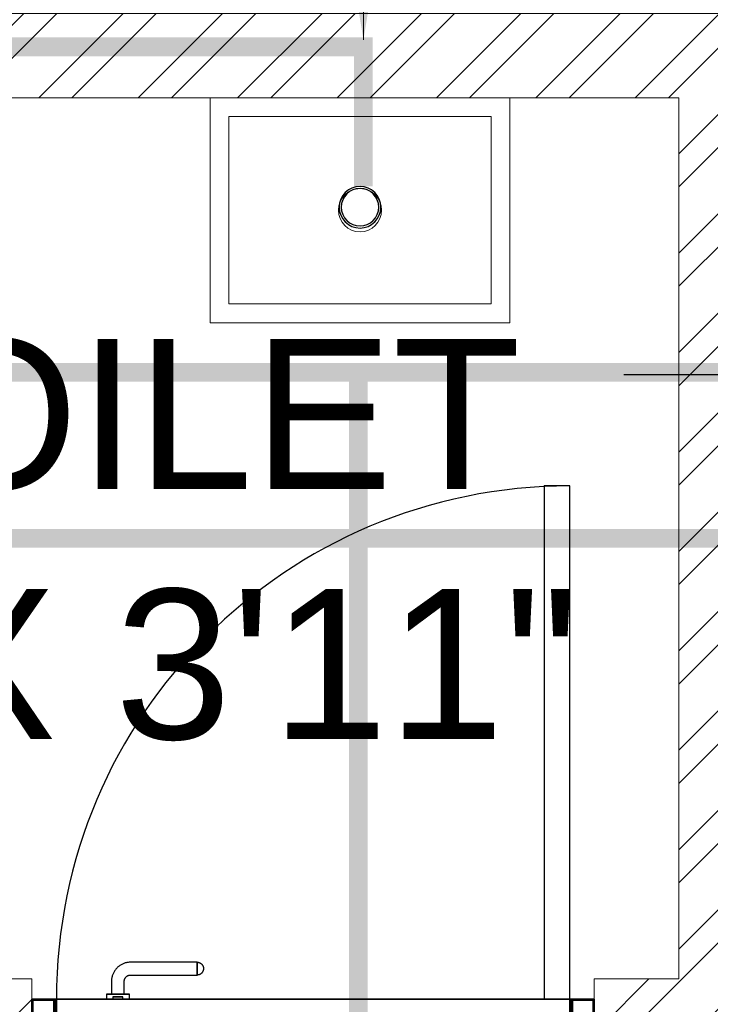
# Model space of a CAD drawing. Header units: inches. Extents: x 119662 to 158499, y 12149 to 20675.
# Tile 15 of 97: x 121781 to 121818, y 19448 to 19500. Entities that reach past the tile are written whole.
import ezdxf

# ---------------------------------------------------------------- set-up
doc = ezdxf.new("R2010")
doc.units = ezdxf.units.IN
doc.header["$MEASUREMENT"] = 0
doc.layers.add('PD_025_TEXT', color=61, linetype='Continuous')
for name, color, linetype, lineweight in [('PD_BRICK WALL_115', 134, 'Continuous', 30), ('PD_DOOR', 42, 'Continuous', 25), ('PD_FIXTURE', 21, 'Continuous', 25), ('PD_HATCH', 45, 'Continuous', 9), ('PP- 50DIA Soil Waste Sewer pipe', 54, 'Continuous', 25), ('PP- 75DIA Soil Waste Sewer pipe', 90, 'Continuous', 9), ('PP-Soil Pipe', 1, 'Continuous', 25), ('PP-TEXT', 7, 'Continuous', 40)]:
    doc.layers.add(name, color=color, linetype=linetype, lineweight=lineweight)
doc.styles.get("Standard").update_dxf_attribs({"font": 'times.ttf', "height": 4})
doc.styles.add('style1', font='arial.ttf', dxfattribs={"height": 500})
doc.styles.add('TIMES NEW ROMAN', font='times.ttf', dxfattribs={"height": 4})
doc.dimstyles.new('ISO-10', dxfattribs={"dimtxt": 6, "dimasz": 0.5, "dimexe": 1.25, "dimexo": 0.625, "dimtad": 1, "dimtoh": 1, "dimdec": 1, "dimlunit": 4, "dimtxsty": 'Standard', "dimblk": 'ARCHTICK', "dimcen": 2.5, "dimclrt": 3, "dimadec": 0, "dimazin": 0, "dimtfac": 1, "dimtdec": 1, "dimtmove": 1, "dimatfit": 3, "dimfxl": 1, "dimarcsym": 0})
doc.dimstyles.new('PP-DIM', dxfattribs={"dimtxt": 4, "dimasz": 1, "dimexe": 1, "dimexo": 1, "dimgap": 0.09, "dimtad": 0, "dimdec": 1, "dimzin": 0, "dimdsep": 46, "dimlunit": 4, "dimtxsty": 'TIMES NEW ROMAN', "dimblk": 'ARCHTICK', "dimcen": 0.09, "dimdle": 1, "dimclrd": 256, "dimclre": 256, "dimclrt": 256, "dimadec": 0, "dimazin": 0, "dimtfac": 1, "dimtdec": 4, "dimtofl": 0, "dimtmove": 1, "dimatfit": 3, "dimfxl": 1, "dimtolj": 1, "dimtzin": 0, "dimlwd": -1, "dimlwe": -1, "dimarcsym": 0})

# ---------------------------------------------------------------- blocks, each defined once
blk = doc.blocks.new('door 1')
at = {"layer": 'PD_DOOR', "color": 8}
for p, q in [((160472.9414114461, 15356.48361011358), (160472.9414114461, 15360.14477534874)), ((160472.9414114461, 15360.14477534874), (160472.9414114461, 15356.48361011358)), ((160602.9414114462, 15360.14477534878), (160472.9414114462, 15360.14477534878)), ((160472.9414114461, 15360.14477534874), (160472.9414114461, 15359.71884817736)), ((160472.9414114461, 15335.14477534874), (160472.9414114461, 15360.14477534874)), ((160472.9414114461, 15359.71884817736), (160472.9414114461, 15335.57070252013)), ((159755.9414114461, 15337.64477534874), (159695.9414114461, 15337.64477534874)), ((159695.9414114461, 15337.64477534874), (159695.9414114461, 15312.64477534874)), ((159695.9414114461, 15312.64477534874), (159695.9414114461, 15337.64477534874)), ((159695.9414114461, 15337.64477534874), (159755.9414114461, 15337.64477534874)), ((159695.9414114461, 15212.64477534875), (159695.9414114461, 15337.64477534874)), ((159697.9414114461, 15312.64477534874), (159697.9414114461, 15335.64477534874)), ((159697.9414114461, 15335.64477534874), (159753.9414114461, 15335.64477534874)), ((159753.9414114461, 15335.64477534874), (159697.9414114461, 15335.64477534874)), ((159697.9414114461, 15335.64477534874), (159697.9414114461, 15312.64477534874)), ((159753.9414114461, 15335.64477534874), (159753.9414114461, 15267.64477534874)), ((159753.9414114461, 15267.64477534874), (159753.9414114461, 15335.64477534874)), ((159755.9414114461, 15265.64477534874), (159755.9414114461, 15337.64477534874)), ((159755.9414114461, 15337.64477534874), (159755.9414114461, 15265.64477534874)), ((160472.9414114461, 15335.14477534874), (160472.9414114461, 15338.80594058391)), ((160472.9414114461, 15338.80594058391), (160472.9414114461, 15335.14477534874)), ((160472.9414114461, 15335.57070252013), (160472.9414114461, 15335.14477534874)), ((160472.9414114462, 15335.14477534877), (160602.9414114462, 15335.14477534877)), ((160795.9414114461, 15337.64477534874), (160735.9414114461, 15337.64477534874)), ((160735.9414114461, 15337.64477534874), (160735.9414114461, 15265.64477534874)), ((160735.9414114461, 15265.64477534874), (160735.9414114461, 15337.64477534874)), ((160735.9414114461, 15337.64477534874), (160795.9414114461, 15337.64477534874)), ((160737.9414114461, 15267.64477534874), (160737.9414114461, 15335.64477534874)), ((160737.9414114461, 15335.64477534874), (160793.9414114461, 15335.64477534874)), ((160793.9414114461, 15335.64477534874), (160737.9414114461, 15335.64477534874)), ((160737.9414114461, 15335.64477534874), (160737.9414114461, 15267.64477534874)), ((160793.9414114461, 15335.64477534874), (160793.9414114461, 15312.64477534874)), ((160793.9414114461, 15312.64477534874), (160793.9414114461, 15335.64477534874)), ((160795.9414114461, 15312.64477534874), (160795.9414114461, 15337.64477534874)), ((160795.9414114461, 15337.64477534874), (160795.9414114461, 15312.64477534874)), ((160795.9414114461, 15337.64477534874), (160795.9414114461, 15212.64477534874)), ((159695.9414114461, 15312.64477534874), (159697.9414114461, 15312.64477534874)), ((159697.9414114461, 15312.64477534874), (159695.9414114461, 15312.64477534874)), ((160615.4414114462, 15322.64477534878), (160615.4414114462, 15272.64477534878)), ((160640.4414114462, 15272.6447753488), (160640.4414114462, 15322.64477534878)), ((160793.9414114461, 15312.64477534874), (160795.9414114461, 15312.64477534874)), ((160795.9414114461, 15312.64477534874), (160793.9414114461, 15312.64477534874)), ((160605.4414114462, 15272.64477534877), (160605.4414114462, 15262.64477534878)), ((160622.1179829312, 15272.64477534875), (160605.4414114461, 15272.64477534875)), ((160605.4414114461, 15272.64477534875), (160622.1179829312, 15272.64477534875)), ((160640.4414114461, 15272.64477534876), (160615.4414114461, 15272.64477534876)), ((160615.4414114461, 15272.64477534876), (160621.6914114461, 15272.64477534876)), ((160621.6914114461, 15272.64477534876), (160624.7061733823, 15272.64477534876)), ((160624.7061733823, 15272.64477534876), (160627.9414114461, 15272.64477534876)), ((160627.9414114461, 15272.64477534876), (160631.1766495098, 15272.64477534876)), ((160627.9414114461, 15272.64477534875), (160650.4414114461, 15272.64477534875)), ((160631.1766495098, 15272.64477534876), (160634.1914114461, 15272.64477534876)), ((160650.4414114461, 15272.64477534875), (160633.7648399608, 15272.64477534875)), ((160634.1914114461, 15272.64477534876), (160640.4414114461, 15272.64477534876)), ((160650.4414114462, 15262.64477534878), (160650.4414114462, 15272.64477534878)), ((159753.9414114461, 15267.64477534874), (159738.9414114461, 15267.64477534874)), ((159738.9414114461, 15267.64477534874), (159738.9414114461, 15214.64477534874)), ((159738.9414114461, 15214.64477534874), (159738.9414114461, 15267.64477534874)), ((159738.9414114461, 15267.64477534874), (159753.9414114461, 15267.64477534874)), ((159740.9414114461, 15212.64477534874), (159740.9414114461, 15265.64477534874)), ((159740.9414114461, 15265.64477534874), (159755.9414114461, 15265.64477534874)), ((159755.9414114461, 15265.64477534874), (159740.9414114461, 15265.64477534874)), ((159740.9414114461, 15265.64477534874), (159740.9414114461, 15212.64477534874)), ((160747.9414114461, 15262.64477534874), (159743.9414114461, 15262.64477534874)), ((159743.9414114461, 15262.64477534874), (159743.9414114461, 15212.64477534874)), ((160747.9414114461, 15262.64477534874), (159743.9414114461, 15262.64477534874)), ((159743.9414114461, 15262.64477534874), (159743.9414114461, 15212.64477534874)), ((160650.4414114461, 15262.64477534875), (160605.4414114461, 15262.64477534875)), ((160605.4414114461, 15262.64477534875), (160650.4414114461, 15262.64477534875)), ((160617.9414114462, 15267.64477534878), (160617.9414114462, 15262.64477534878)), ((160637.9414114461, 15267.64477534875), (160617.9414114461, 15267.64477534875)), ((160617.9414114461, 15267.64477534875), (160637.9414114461, 15267.64477534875)), ((160637.9414114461, 15262.64477534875), (160617.9414114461, 15262.64477534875)), ((160617.9414114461, 15262.64477534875), (160637.9414114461, 15262.64477534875)), ((160637.9414114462, 15262.64477534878), (160637.9414114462, 15267.64477534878)), ((160735.9414114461, 15265.64477534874), (160750.9414114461, 15265.64477534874)), ((160750.9414114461, 15265.64477534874), (160735.9414114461, 15265.64477534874)), ((160752.9414114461, 15267.64477534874), (160737.9414114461, 15267.64477534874)), ((160737.9414114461, 15267.64477534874), (160752.9414114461, 15267.64477534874)), ((160747.9414114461, 15212.64477534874), (160747.9414114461, 15262.64477534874)), ((160747.9414114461, 15262.64477534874), (160747.9414114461, 15212.64477534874)), ((160750.9414114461, 15265.64477534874), (160750.9414114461, 15212.64477534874)), ((160750.9414114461, 15212.64477534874), (160750.9414114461, 15265.64477534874)), ((160752.9414114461, 15214.64477534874), (160752.9414114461, 15267.64477534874)), ((160752.9414114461, 15267.64477534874), (160752.9414114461, 15214.64477534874)), ((159697.9414114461, 15237.64477534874), (159695.9414114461, 15237.64477534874)), ((159695.9414114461, 15237.64477534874), (159695.9414114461, 15212.64477534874)), ((159695.9414114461, 15212.64477534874), (159695.9414114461, 15237.64477534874)), ((159695.9414114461, 15237.64477534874), (159697.9414114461, 15237.64477534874)), ((159697.9414114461, 15214.64477534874), (159697.9414114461, 15237.64477534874)), ((159697.9414114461, 15237.64477534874), (159697.9414114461, 15214.64477534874)), ((160795.9414114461, 15237.64477534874), (160793.9414114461, 15237.64477534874)), ((160793.9414114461, 15237.64477534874), (160793.9414114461, 15214.64477534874)), ((160793.9414114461, 15214.64477534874), (160793.9414114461, 15237.64477534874)), ((160793.9414114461, 15237.64477534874), (160795.9414114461, 15237.64477534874)), ((160795.9414114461, 15212.64477534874), (160795.9414114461, 15237.64477534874)), ((160795.9414114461, 15237.64477534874), (160795.9414114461, 15212.64477534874)), ((159738.9414114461, 15214.64477534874), (159697.9414114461, 15214.64477534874)), ((159697.9414114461, 15214.64477534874), (159738.9414114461, 15214.64477534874)), ((160793.9414114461, 15214.64477534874), (160752.9414114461, 15214.64477534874)), ((160752.9414114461, 15214.64477534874), (160793.9414114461, 15214.64477534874)), ((159695.9414114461, 15212.64477534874), (159740.9414114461, 15212.64477534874)), ((159740.9414114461, 15212.64477534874), (159695.9414114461, 15212.64477534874)), ((159695.9414114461, 15212.64477534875), (159743.9414114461, 15212.64477534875)), ((159743.9414114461, 15212.64477534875), (159695.9414114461, 15212.64477534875)), ((159793.9414114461, 15212.64477534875), (159743.9414114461, 15212.64477534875)), ((159743.9414114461, 15212.64477534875), (159743.9414114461, 14208.64477534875)), ((159743.9414114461, 15212.64477534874), (160747.9414114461, 15212.64477534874)), ((159743.9414114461, 15212.64477534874), (159793.9414114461, 15212.64477534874)), ((159743.9414114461, 15212.64477534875), (159793.9414114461, 15212.64477534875)), ((159793.9414114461, 15212.64477534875), (159743.9414114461, 15212.64477534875)), ((159793.9414114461, 14208.64477534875), (159793.9414114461, 15212.64477534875)), ((159793.9414114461, 15212.64477534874), (160747.9414114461, 15212.64477534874)), ((159793.9414114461, 15212.64477534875), (160747.9414114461, 15212.64477534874)), ((160747.9414114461, 15212.64477534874), (159793.9414114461, 15212.64477534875)), ((160605.4414114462, 15212.64477534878), (160605.4414114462, 15202.64477534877)), ((160605.4414114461, 15212.64477534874), (160650.4414114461, 15212.64477534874)), ((160639.1914114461, 15212.64477534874), (160605.4414114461, 15212.64477534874)), ((160605.4414114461, 15202.64477534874), (160650.4414114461, 15202.64477534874)), ((160650.4414114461, 15202.64477534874), (160605.4414114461, 15202.64477534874)), ((160615.4414114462, 15202.64477534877), (160615.4414114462, 15177.64477534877)), ((160615.4414114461, 15202.64477534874), (160640.4414114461, 15202.64477534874)), ((160640.4414114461, 15202.64477534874), (160615.4414114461, 15202.64477534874)), ((160617.9414114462, 15212.64477534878), (160617.9414114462, 15207.64477534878)), ((160617.9414114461, 15212.64477534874), (160637.9414114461, 15212.64477534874)), ((160618.2821531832, 15212.64477534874), (160617.9414114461, 15212.64477534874)), ((160617.9414114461, 15207.64477534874), (160637.9414114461, 15207.64477534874)), ((160637.9414114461, 15207.64477534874), (160617.9414114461, 15207.64477534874)), ((160637.9414114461, 15212.64477534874), (160618.2821531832, 15212.64477534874)), ((160637.9414114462, 15207.64477534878), (160637.9414114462, 15212.64477534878)), ((160650.4414114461, 15212.64477534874), (160639.1914114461, 15212.64477534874)), ((160640.4414114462, 15177.64477534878), (160640.4414114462, 15202.64477534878)), ((160650.4414114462, 15202.64477534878), (160650.4414114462, 15212.64477534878)), ((160747.9414114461, 15212.64477534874), (160795.9414114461, 15212.64477534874)), ((160795.9414114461, 15212.64477534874), (160747.9414114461, 15212.64477534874)), ((160750.9414114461, 15212.64477534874), (160795.9414114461, 15212.64477534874)), ((160795.9414114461, 15212.64477534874), (160750.9414114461, 15212.64477534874)), ((160472.9414114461, 15165.14477534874), (160472.9414114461, 15161.48361011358)), ((160472.9414114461, 15161.48361011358), (160472.9414114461, 15165.14477534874)), ((160602.9414114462, 15165.14477534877), (160472.9414114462, 15165.14477534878)), ((160472.9414114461, 15165.14477534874), (160472.9414114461, 15164.71884817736)), ((160472.9414114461, 15140.14477534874), (160472.9414114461, 15165.14477534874)), ((160472.9414114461, 15164.71884817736), (160472.9414114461, 15140.57070252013)), ((160472.9414114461, 15143.80594058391), (160472.9414114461, 15140.14477534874)), ((160472.9414114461, 15140.14477534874), (160472.9414114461, 15143.80594058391)), ((160472.9414114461, 15140.57070252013), (160472.9414114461, 15140.14477534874)), ((160472.9414114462, 15140.14477534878), (160602.9414114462, 15140.14477534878)), ((159743.9414114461, 14208.64477534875), (159793.9414114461, 14208.64477534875))]:
    blk.add_line(p, q, dxfattribs=at)
at = {"layer": 'PD_DOOR', "color": 8, "flags": 128}
for points in [[(160460.4414114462, 15347.64477534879), (160460.4514101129, 15348.14464202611), (160460.4813901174, 15348.6437090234), (160460.531303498, 15349.14117793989), (160460.601070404, 15349.63625293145), (160460.6905792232, 15350.12814198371), (160460.7996867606, 15350.61605817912), (160460.9282184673, 15351.09922095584), (160461.0759687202, 15351.57685735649), (160461.2427011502, 15352.04820326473), (160461.4281490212, 15352.51250462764), (160461.6320156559, 15352.96901866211), (160461.8539749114, 15353.41701504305), (160462.0936717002, 15353.85577707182), (160462.3507225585, 15354.28460282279), (160462.6247162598, 15354.70280626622), (160462.9152144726, 15355.10971836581), (160463.2217524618, 15355.50468814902), (160463.5438398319, 15355.88708374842), (160463.8809613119, 15356.25629341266), (160464.2325775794, 15356.61172648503), (160464.5981261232, 15356.95281434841), (160464.9770221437, 15357.27901133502), (160465.3686594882, 15357.58979559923), (160465.7724116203, 15357.88466995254), (160466.1876326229, 15358.16316265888), (160466.6136582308, 15358.42482818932), (160467.049806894, 15358.66924793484), (160467.4953808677, 15358.89603087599), (160467.9496673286, 15359.10481420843), (160468.4119395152, 15359.29526392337), (160468.8814578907, 15359.46707534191), (160469.3574713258, 15359.61997360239), (160469.8392183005, 15359.75371410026), (160470.3259281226, 15359.86808287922), (160470.8168221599, 15359.96289697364), (160471.311115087, 15360.03800470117), (160471.8080161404, 15360.09328590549), (160472.3067303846, 15360.12865214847), (160472.806459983, 15360.14404685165), (160472.9414114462, 15360.14477534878)], [(160640.4414114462, 15322.64477534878), (160640.411415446, 15324.14437538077), (160640.3214754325, 15325.64157637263), (160640.1717352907, 15327.13398312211), (160639.9624345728, 15328.61920809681), (160639.6939081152, 15330.09487525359), (160639.3665855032, 15331.55862383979), (160638.9809903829, 15333.00811216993), (160638.5377396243, 15334.44102137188), (160638.0375423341, 15335.85505909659), (160637.4811987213, 15337.24796318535), (160636.869598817, 15338.61750528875), (160636.2037210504, 15339.96149443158), (160635.4846306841, 15341.27778051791), (160634.7134781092, 15342.56425777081), (160633.8914970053, 15343.81886810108), (160633.0200023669, 15345.03960439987), (160632.1003883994, 15346.22451374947), (160631.134126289, 15347.37170054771), (160630.122761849, 15348.47932954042), (160629.0679130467, 15349.54562875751), (160627.9712674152, 15350.56889234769), (160626.8345793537, 15351.54748330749), (160625.6596673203, 15352.47983610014), (160624.4484109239, 15353.36445916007), (160623.2027479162, 15354.19993727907), (160621.9246710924, 15354.9849338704), (160620.6162251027, 15355.71819310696), (160619.2795031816, 15356.39854193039), (160617.9166437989, 15357.02489192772), (160616.5298272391, 15357.59624107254), (160615.1212721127, 15358.11167532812), (160613.6932318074, 15358.57037010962), (160612.2479908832, 15358.97159160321), (160610.7878614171, 15359.3146979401), (160609.3151793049, 15359.59914022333), (160607.8323005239, 15359.82446340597), (160606.3415973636, 15359.99030701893), (160604.8454546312, 15360.09640574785), (160603.3462658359, 15360.1425898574), (160602.9414114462, 15360.14477534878)], [(160472.9414114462, 15335.14477534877), (160472.4415447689, 15335.15477401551), (160471.9424777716, 15335.18475402), (160471.4450088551, 15335.2346674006), (160470.9499338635, 15335.30443430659), (160470.4580448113, 15335.39394312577), (160469.9701286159, 15335.50305066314), (160469.4869658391, 15335.6315823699), (160469.0093294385, 15335.77933262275), (160468.5379835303, 15335.94606505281), (160468.0736821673, 15336.13151292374), (160467.6171681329, 15336.33537955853), (160467.1691717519, 15336.55733881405), (160466.7304097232, 15336.79703560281), (160466.3015839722, 15337.05408646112), (160465.8833805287, 15337.32808016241), (160465.4764684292, 15337.61857837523), (160465.081498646, 15337.92511636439), (160464.6991030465, 15338.24720373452), (160464.3298933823, 15338.58432521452), (160463.97446031, 15338.93594148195), (160463.6333724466, 15339.30149002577), (160463.30717546, 15339.6803860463), (160462.9963911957, 15340.07202339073), (160462.7015168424, 15340.47577552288), (160462.4230241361, 15340.89099652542), (160462.1613586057, 15341.31702213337), (160461.9169388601, 15341.75317079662), (160461.690155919, 15342.19874477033), (160461.4813725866, 15342.6530312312), (160461.2909228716, 15343.11530341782), (160461.1191114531, 15343.58482179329), (160460.9662131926, 15344.06083522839), (160460.8324726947, 15344.54258220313), (160460.7181039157, 15345.02929202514), (160460.6232898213, 15345.52018606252), (160460.5481820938, 15346.01447898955), (160460.4929008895, 15346.51138004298), (160460.4575346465, 15347.01009428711), (160460.4421399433, 15347.50982388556), (160460.4414114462, 15347.64477534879)], [(160602.9414114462, 15335.14477534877), (160603.4412781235, 15335.13477668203), (160603.9403451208, 15335.10479667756), (160604.4378140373, 15335.05488329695), (160604.9328890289, 15334.98511639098), (160605.4247780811, 15334.89560757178), (160605.9126942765, 15334.78650003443), (160606.3958570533, 15334.65796832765), (160606.8734934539, 15334.5102180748), (160607.3448393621, 15334.34348564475), (160607.8091407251, 15334.15803777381), (160608.2656547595, 15333.95417113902), (160608.7136511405, 15333.73221188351), (160609.1524131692, 15333.49251509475), (160609.5812389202, 15333.23546423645), (160609.9994423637, 15332.96147053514), (160610.4063544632, 15332.67097232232), (160610.8013242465, 15332.36443433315), (160611.1837198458, 15332.04234696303), (160611.5529295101, 15331.70522548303), (160611.9083625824, 15331.35360921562), (160612.2494504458, 15330.98806067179), (160612.5756474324, 15330.60916465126), (160612.8864316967, 15330.21752730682), (160613.18130605, 15329.81377517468), (160613.4597987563, 15329.39855417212), (160613.7214642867, 15328.97252856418), (160613.9658840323, 15328.53637990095), (160614.1926669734, 15328.09080592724), (160614.4014503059, 15327.63651946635), (160614.5919000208, 15327.17424727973), (160614.7637114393, 15326.70472890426), (160614.9166096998, 15326.22871546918), (160615.0503501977, 15325.74696849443), (160615.1647189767, 15325.26025867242), (160615.259533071, 15324.76936463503), (160615.3346407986, 15324.275071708), (160615.3899220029, 15323.77817065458), (160615.4252882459, 15323.27945641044), (160615.4406829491, 15322.779726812), (160615.4414114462, 15322.64477534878)], [(160602.9414114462, 15140.14477534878), (160604.4410114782, 15140.17477134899), (160605.93821247, 15140.26471136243), (160607.4306192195, 15140.41445150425), (160608.9158441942, 15140.62375222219), (160610.391511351, 15140.89227867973), (160611.8552599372, 15141.21960129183), (160613.3047482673, 15141.60519641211), (160614.7376574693, 15142.04844717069), (160616.151695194, 15142.54864446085), (160617.5445992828, 15143.10498807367), (160618.9141413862, 15143.71658797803), (160620.258130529, 15144.38246574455), (160621.5744166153, 15145.10155611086), (160622.8608938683, 15145.87270868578), (160624.1155041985, 15146.69468978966), (160625.3362404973, 15147.56618442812), (160626.5211498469, 15148.48579839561), (160627.6683366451, 15149.45206050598), (160628.7759656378, 15150.46342494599), (160629.8422648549, 15151.51827374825), (160630.8655284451, 15152.61491937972), (160631.8441194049, 15153.75160744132), (160632.7764721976, 15154.92651947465), (160633.6610952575, 15156.13777587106), (160634.4965733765, 15157.38343887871), (160635.2815699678, 15158.66151570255), (160636.0148292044, 15159.96996169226), (160636.6951780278, 15161.30668361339), (160637.3215280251, 15162.66954299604), (160637.89287717, 15164.0563595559), (160638.4083114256, 15165.46491468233), (160638.8670062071, 15166.89295498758), (160639.2682277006, 15168.33819591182), (160639.6113340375, 15169.79832537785), (160639.8957763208, 15171.27100749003), (160640.1210995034, 15172.7538862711), (160640.2869431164, 15174.24458943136), (160640.3930418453, 15175.74073216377), (160640.4392259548, 15177.23992095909), (160640.4414114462, 15177.64477534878)], [(160615.4414114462, 15177.64477534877), (160615.4314127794, 15177.14490867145), (160615.401432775, 15176.64584167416), (160615.3515193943, 15176.14837275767), (160615.2817524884, 15175.6532977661), (160615.1922436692, 15175.16140871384), (160615.0831361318, 15174.67349251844), (160614.9546044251, 15174.19032974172), (160614.8068541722, 15173.71269334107), (160614.6401217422, 15173.24134743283), (160614.4546738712, 15172.77704606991), (160614.2508072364, 15172.32053203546), (160614.0288479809, 15171.8725356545), (160613.7891511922, 15171.43377362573), (160613.5321003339, 15171.00494787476), (160613.2581066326, 15170.58674443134), (160612.9676084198, 15170.17983233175), (160612.6610704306, 15169.78486254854), (160612.3389830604, 15169.40246694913), (160612.0018615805, 15169.0332572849), (160611.650245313, 15168.67782421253), (160611.2846967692, 15168.33673634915), (160610.9058007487, 15168.01053936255), (160610.5141634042, 15167.69975509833), (160610.1104112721, 15167.40488074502), (160609.6951902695, 15167.12638803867), (160609.2691646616, 15166.86472250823), (160608.8330159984, 15166.62030276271), (160608.3874420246, 15166.39351982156), (160607.9331555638, 15166.18473648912), (160607.4708833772, 15165.99428677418), (160607.0013650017, 15165.82247535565), (160606.5253515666, 15165.66957709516), (160606.0436045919, 15165.5358365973), (160605.5568947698, 15165.42146781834), (160605.0660007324, 15165.32665372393), (160604.5717078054, 15165.25154599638), (160604.074806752, 15165.19626479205), (160603.5760925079, 15165.16089854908), (160603.0763629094, 15165.1455038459), (160602.9414114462, 15165.14477534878)], [(160460.4414114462, 15152.64477534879), (160460.4514101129, 15153.14464202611), (160460.4813901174, 15153.6437090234), (160460.531303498, 15154.14117793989), (160460.601070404, 15154.63625293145), (160460.6905792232, 15155.12814198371), (160460.7996867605, 15155.61605817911), (160460.9282184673, 15156.09922095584), (160461.0759687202, 15156.57685735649), (160461.2427011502, 15157.04820326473), (160461.4281490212, 15157.51250462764), (160461.632015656, 15157.96901866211), (160461.8539749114, 15158.41701504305), (160462.0936717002, 15158.85577707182), (160462.3507225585, 15159.28460282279), (160462.6247162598, 15159.70280626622), (160462.9152144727, 15160.10971836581), (160463.2217524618, 15160.50468814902), (160463.5438398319, 15160.88708374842), (160463.880961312, 15161.25629341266), (160464.2325775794, 15161.61172648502), (160464.5981261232, 15161.95281434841), (160464.9770221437, 15162.27901133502), (160465.3686594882, 15162.58979559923), (160465.7724116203, 15162.88466995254), (160466.1876326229, 15163.16316265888), (160466.6136582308, 15163.42482818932), (160467.049806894, 15163.66924793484), (160467.4953808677, 15163.89603087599), (160467.9496673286, 15164.10481420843), (160468.4119395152, 15164.29526392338), (160468.8814578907, 15164.46707534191), (160469.3574713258, 15164.61997360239), (160469.8392183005, 15164.75371410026), (160470.3259281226, 15164.86808287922), (160470.8168221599, 15164.96289697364), (160471.311115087, 15165.03800470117), (160471.8080161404, 15165.09328590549), (160472.3067303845, 15165.12865214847), (160472.806459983, 15165.14404685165), (160472.9414114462, 15165.14477534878)], [(160472.9414114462, 15140.14477534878), (160472.4415447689, 15140.15477401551), (160471.9424777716, 15140.18475402), (160471.4450088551, 15140.2346674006), (160470.9499338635, 15140.30443430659), (160470.4580448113, 15140.39394312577), (160469.9701286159, 15140.50305066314), (160469.4869658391, 15140.6315823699), (160469.0093294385, 15140.77933262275), (160468.5379835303, 15140.94606505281), (160468.0736821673, 15141.13151292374), (160467.6171681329, 15141.33537955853), (160467.1691717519, 15141.55733881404), (160466.7304097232, 15141.79703560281), (160466.3015839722, 15142.05408646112), (160465.8833805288, 15142.32808016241), (160465.4764684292, 15142.61857837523), (160465.081498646, 15142.92511636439), (160464.6991030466, 15143.24720373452), (160464.3298933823, 15143.58432521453), (160463.97446031, 15143.93594148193), (160463.6333724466, 15144.30149002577), (160463.30717546, 15144.6803860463), (160462.9963911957, 15145.07202339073), (160462.7015168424, 15145.47577552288), (160462.4230241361, 15145.89099652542), (160462.1613586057, 15146.31702213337), (160461.9169388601, 15146.7531707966), (160461.690155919, 15147.19874477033), (160461.4813725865, 15147.6530312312), (160461.2909228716, 15148.11530341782), (160461.1191114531, 15148.58482179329), (160460.9662131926, 15149.06083522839), (160460.8324726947, 15149.54258220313), (160460.7181039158, 15150.02929202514), (160460.6232898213, 15150.52018606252), (160460.5481820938, 15151.01447898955), (160460.4929008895, 15151.51138004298), (160460.4575346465, 15152.01009428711), (160460.4421399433, 15152.50982388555), (160460.4414114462, 15152.64477534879)]]:
    blk.add_lwpolyline(points, dxfattribs=at)
at = {"layer": 'PD_DOOR', "color": 8}
blk.add_arc((159743.9414114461, 15212.64477534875), 1003.999999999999, 270, 0, dxfattribs=at)
blk = doc.blocks.new('DOOR1')
at = {"color": 8, "xscale": 0.03818181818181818, "yscale": 0.03818181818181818, "zscale": 0.03818181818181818, "rotation": 90}
blk.add_blockref('door 1', (-2370.944302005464, -8406.748313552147), dxfattribs=at)
blk = doc.blocks.new('FIRST FLOOR')
at = {"layer": 'PD_HATCH', "lineweight": 5}
h = blk.add_hatch(dxfattribs=at)
h.set_pattern_fill('ANSI32', color=251, scale=10)
h.set_pattern_definition([(45, (139238.8868120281, 19346.37163246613), (-2.651650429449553, 2.651650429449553), []), (45, (139240.6545789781, 19346.37163246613), (-2.651650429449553, 2.651650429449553), [])])
h.paths.add_polyline_path([(139249.6576681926, 19348.45361296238), (139206.4076681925, 19348.45361296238), (139206.4076681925, 19343.95361296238), (139249.6576681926, 19343.95361296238)])
h.paths.add_polyline_path([(139164.4076681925, 19348.45361296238), (139121.1576681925, 19348.45361296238), (139121.1576681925, 19343.95361296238), (139164.4076681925, 19343.95361296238)], flags=17)
h.paths.add_polyline_path([(139207.6576681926, 19260.7536129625), (139207.6576681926, 19265.25361296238), (139121.1576681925, 19265.25361296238), (139121.1576681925, 19420.75361296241), (139044.1576681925, 19420.75361296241), (139044.1576681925, 19364.75361296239), (139082.1576681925, 19364.75361296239), (139082.1576681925, 19369.25361296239), (139048.6576681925, 19369.25361296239), (139048.6576681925, 19416.25361296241), (139116.6576681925, 19416.25361296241), (139116.6576681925, 19369.25361296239), (139112.1576681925, 19369.25361296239), (139112.1576681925, 19364.75361296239), (139116.6576681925, 19364.75361296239), (139116.6576681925, 19316.75361296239), (139112.1576681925, 19316.75361296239), (139112.1576681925, 19312.2536129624), (139116.6576681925, 19312.25361296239), (139116.6576681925, 19265.25361296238), (139060.6576681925, 19265.25361296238), (139060.6576681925, 19260.75361296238), (139194.1576733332, 19260.75361296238), (139194.1576733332, 19254.75361296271), (139198.6576733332, 19254.7536129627), (139198.6576733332, 19260.75361296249)])
h.paths.add_polyline_path([(139249.6576681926, 19265.25361296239), (139249.6576681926, 19260.75361296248), (139411.6576681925, 19260.75361296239), (139411.6576681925, 19265.25361296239), (139258.6576681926, 19265.25361296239), (139258.6576681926, 19354.75361296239), (139318.6576681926, 19354.75361296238), (139318.6576681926, 19330.75361296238), (139323.1576681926, 19330.75361296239), (139323.1576681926, 19354.75361296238), (139402.6576681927, 19354.75361296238), (139402.6576681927, 19326.75361296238), (139407.1576681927, 19326.75361296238), (139407.1576681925, 19485.75361296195), (139411.6576681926, 19485.75361296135), (139411.6576681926, 19490.25361296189), (139402.6576681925, 19490.25361296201), (139402.6576681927, 19363.75361296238), (139258.6576681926, 19363.75361296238), (139258.6576681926, 19579.7535885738), (139249.6576681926, 19579.7535885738)])
at = {"layer": 'PD_BRICK WALL_115', "color": 251, "lineweight": 5}
blk.add_lwpolyline([(139060.6576681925, 19265.25361296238), (139116.6576681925, 19265.25361296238), (139116.6576681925, 19312.25361296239), (139112.1576681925, 19312.2536129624), (139112.1576681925, 19316.75361296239), (139116.6576681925, 19316.75361296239), (139116.6576681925, 19364.75361296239), (139112.1576681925, 19364.75361296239), (139112.1576681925, 19369.25361296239), (139116.6576681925, 19369.25361296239), (139116.6576681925, 19416.25361296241), (139048.6576681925, 19416.25361296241), (139048.6576681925, 19369.25361296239), (139082.1576681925, 19369.25361296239), (139082.1576681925, 19364.75361296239), (139044.1576681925, 19364.75361296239), (139044.1576681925, 19420.75361296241), (139121.1576681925, 19420.75361296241)], dxfattribs=at)
at = {"layer": 'PD_FIXTURE', "color": 251, "lineweight": 5, "ltscale": 12}
for points in [[(139091.6576681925, 19416.25361296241), (139107.6576681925, 19416.25361296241), (139107.6576681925, 19404.25361296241), (139091.6576681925, 19404.25361296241)], [(139092.6576681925, 19415.25361296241), (139106.6576681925, 19415.25361296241), (139106.6576681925, 19405.25361296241), (139092.6576681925, 19405.25361296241)]]:
    blk.add_lwpolyline(points, close=True, dxfattribs=at)
blk.add_circle((139099.6576681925, 19410.25361296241), 1.151220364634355, dxfattribs=at)
at = {"layer": 'PD_DOOR', "color": 8, "ltscale": 25, "xscale": 0.7142857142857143, "yscale": 0.7142857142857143, "zscale": 0.7142857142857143, "rotation": 90.00000000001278}
blk.add_blockref('DOOR1', (137462.681300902, 21476.5846602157), dxfattribs=at)
at = {"layer": 'PD_025_TEXT', "color": 251, "attachment_point": 1, "style": 'style1'}
for s, insert, char_height, width in [('\\pi12.197;KITCHEN \\P\\pi7.2788;+ STORAGE\\P\\pi0.53941;+ DISHWASHER\\P\\pi4.6782;(16\'-9" x 26\'2")', (139108.3255879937, 19458.30606300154), 5, 53.96762541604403), ('\\pi39.197;G.TOILET\\P\\pi36.269;5\'8" X 3\'11"', (139018.1197398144, 19403.37834374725), 8, 128.4952190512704)]:
    blk.add_mtext(s, dxfattribs=dict(at, insert=insert, char_height=char_height, width=width))
blk = doc.blocks.new('BT-PP')
for radius in [37.51963646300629, 33.76767281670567]:
    blk.add_circle((0, 4.547473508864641e-13), radius)
blk = doc.blocks.new('_ArchTick')
at = {"color": 251, "linetype": 'ByBlock', "const_width": 0.15}
blk.add_lwpolyline([(-0.5, -0.5), (0.5, 0.5)], dxfattribs=at)

msp = doc.modelspace()

# ---------------------------------------------------------------- block references
at = {"color": 8}
msp.add_blockref('FIRST FLOOR', (-17300.78625003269, 79.92778982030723), dxfattribs=at)

# ---------------------------------------------------------------- next in the draw order: linework, layer by layer
at = {"layer": 'PP- 50DIA Soil Waste Sewer pipe'}
msp.add_lwpolyline([(121760.1685577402, 19498.89461288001, 0.9999999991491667, 0.9999999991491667, 0), (121799.0542621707, 19498.89461288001, 0.9999999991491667, 0.9999999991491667, 0), (121799.0542621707, 19491.46131022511, 0.9999999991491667, 0.9999999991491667, 0)], format="xyseb", dxfattribs=at)
at = {"layer": 'PP- 75DIA Soil Waste Sewer pipe', "ltscale": 0.015, "const_width": 0.9999999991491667}
msp.add_lwpolyline([(121761.1341296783, 19487.50296874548), (121767.0984595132, 19481.53863891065), (122133.6224896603, 19481.53863891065), (122143.1442640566, 19491.0604133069)], dxfattribs=at)
at = {"layer": 'PP- 75DIA Soil Waste Sewer pipe', "ltscale": 0.015}
msp.add_lwpolyline([(121805.2981957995, 19481.53863891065, 0.9999999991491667, 0.9999999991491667, 0), (121798.7799963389, 19481.53863891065, 0.9999999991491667, 0.9999999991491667, 0), (121798.7799963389, 19385.15421165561, 0.9999999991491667, 0.9999999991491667, 0), (121766.3286014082, 19352.70281672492, 0.9999999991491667, 0.9999999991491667, 0)], format="xyseb", dxfattribs=at)
at = {"layer": 'PP-Soil Pipe', "color": 1, "ltscale": 0.015, "const_width": 0.9999999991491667}
msp.add_lwpolyline([(121755.9809385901, 19472.68138231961), (122126.5083129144, 19472.68138231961), (122137.0898355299, 19483.26290493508)], dxfattribs=at)

# ---------------------------------------------------------------- next in the draw order: block references
at = {"layer": 'PP- 50DIA Soil Waste Sewer pipe', "xscale": -0.02961412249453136, "yscale": 0.02961412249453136, "zscale": 0.02961412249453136, "rotation": 270}
msp.add_blockref('BT-PP', (121798.8714182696, 19490.34139133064), dxfattribs=at)

# ---------------------------------------------------------------- next in the draw order: leaders
at = {"layer": 'PP- 75DIA Soil Waste Sewer pipe', "ltscale": 0.015}
msp.add_leader([(121849.9144510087, 19481.3961563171, 19.23641685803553), (121812.9495308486, 19481.39615631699, 19.23641685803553)], dimstyle='ISO-10', override={"dimasz": 12, "dimgap": 0.625, "dimtad": 0}, dxfattribs=at)
at = {"layer": 'PP-TEXT', "lineweight": 70, "ltscale": 12}
msp.add_leader([(121799.0542621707, 19499.26671406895), (121799.0542621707, 19510.90474200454), (121748.6857602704, 19510.90474200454)], dimstyle='PP-DIM', override={"dimtxt": 8.5, "dimasz": 5, "dimtad": 0, "dimdec": 1, "dimcen": 0, "dimtfac": 12, "dimtdec": 1, "dimfxl": 7, "dimfxlon": 1, "dimlwd": 18, "dimarcsym": 1}, dxfattribs=at)

doc.saveas('drawing.dxf')
